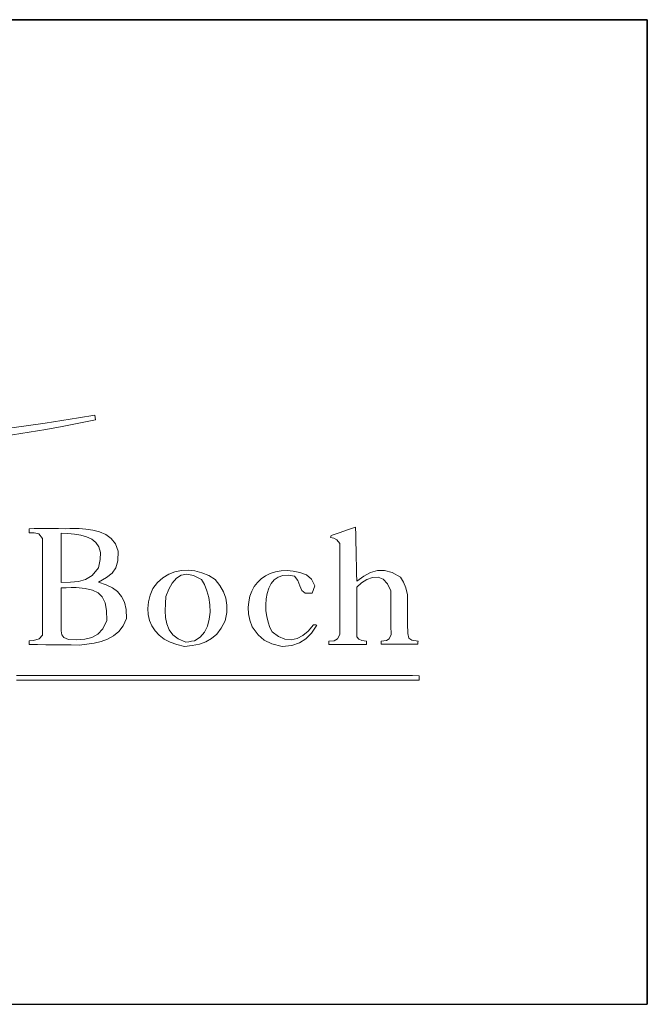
# Model space of a CAD drawing. Header units: millimetres. Extents: x 56 to 292, y 5 to 182.
# Tile 4 of 5: x 273 to 292, y 5 to 35. Entities that reach past the tile are written whole.
import ezdxf

# ---------------------------------------------------------------- set-up
doc = ezdxf.new("R2010")
doc.units = ezdxf.units.MM
doc.layers.add('253', color=7, linetype='Continuous', true_color=0xffffff)
doc.layers.add('255', color=7, linetype='Continuous', true_color=0xffffff)

# ---------------------------------------------------------------- blocks, each defined once
blk = doc.blocks.new('TabularNote1')
at = {"layer": '253', "color": 162, "linetype": 'Continuous', "lineweight": 35}
blk.add_line((-50, 30), (0, 30), dxfattribs=at)
at = {"layer": '253', "color": 162, "linetype": 'Continuous', "lineweight": 25}
for p, q in [((0, 30), (0, 15)), ((0, 15), (0, 0)), ((-50, 0), (0, 0))]:
    blk.add_line(p, q, dxfattribs=at)

msp = doc.modelspace()

# ---------------------------------------------------------------- linework, layer by layer
at = {"layer": '253', "color": 18, "linetype": 'Continuous', "lineweight": 35}
msp.add_line((292, 5), (292, 35), dxfattribs=at)
at = {"layer": '255', "color": 7, "linetype": 'Continuous', "lineweight": 18}
for p, q in [((275.172, 22.955), (275.189, 22.812)), ((282.866, 19.453), (283.114, 19.536)), ((283.114, 19.536), (283.119, 19.302)), ((273.165, 19.492), (273.325, 19.495)), ((273.165, 19.453), (273.165, 19.492)), ((273.165, 19.413), (273.165, 19.453)), ((273.165, 19.37), (273.165, 19.413)), ((273.32, 19.368), (273.165, 19.37)), ((273.468, 19.33), (273.32, 19.368)), ((273.325, 19.495), (273.485, 19.497)), ((273.579, 19.188), (273.468, 19.33)), ((273.485, 19.497), (273.645, 19.497)), ((273.645, 19.497), (273.85, 19.497)), ((273.85, 19.497), (274.059, 19.495)), ((274.059, 19.495), (274.268, 19.492)), ((274.141, 19.354), (274.347, 19.343)), ((274.141, 19.105), (274.141, 19.354)), ((274.268, 19.492), (274.407, 19.495)), ((274.347, 19.343), (274.549, 19.324)), ((274.407, 19.495), (274.549, 19.497)), ((274.549, 19.497), (274.693, 19.497)), ((274.549, 19.324), (274.742, 19.291)), ((274.693, 19.497), (274.9, 19.478)), ((274.742, 19.291), (274.919, 19.241)), ((274.9, 19.478), (275.11, 19.448)), ((274.919, 19.241), (275.074, 19.168)), ((275.11, 19.448), (275.314, 19.397)), ((275.314, 19.397), (275.502, 19.316)), ((275.502, 19.316), (275.665, 19.196)), ((282.353, 19.221), (282.358, 19.243)), ((282.454, 19.202), (282.353, 19.221)), ((282.358, 19.243), (282.364, 19.264)), ((282.364, 19.264), (282.369, 19.282)), ((282.369, 19.282), (282.618, 19.369)), ((282.542, 19.154), (282.454, 19.202)), ((282.618, 19.369), (282.866, 19.453)), ((283.119, 19.302), (283.123, 19.068)), ((273.576, 18.735), (273.577, 18.962)), ((273.577, 18.962), (273.579, 19.188)), ((274.141, 18.856), (274.141, 19.105)), ((275.074, 19.168), (275.199, 19.068)), ((275.199, 19.068), (275.289, 18.936)), ((275.289, 18.936), (275.338, 18.767)), ((275.665, 19.196), (275.796, 19.028)), ((275.796, 19.028), (275.884, 18.802)), ((282.629, 19.039), (282.542, 19.154)), ((282.629, 18.809), (282.629, 19.039)), ((283.123, 19.068), (283.128, 18.833)), ((273.576, 18.509), (273.576, 18.735)), ((274.141, 18.606), (274.141, 18.856)), ((274.141, 18.355), (274.141, 18.606)), ((275.338, 18.767), (275.337, 18.557)), ((275.884, 18.802), (275.867, 18.511)), ((282.629, 18.578), (282.629, 18.809)), ((283.128, 18.833), (283.133, 18.599)), ((273.575, 18.282), (273.576, 18.509)), ((274.141, 18.105), (274.141, 18.355)), ((275.283, 18.3), (275.085, 18.07)), ((275.337, 18.557), (275.283, 18.3)), ((275.867, 18.511), (275.81, 18.3)), ((282.629, 18.348), (282.629, 18.578)), ((282.629, 18.117), (282.629, 18.348)), ((283.133, 18.599), (283.138, 18.364)), ((283.138, 18.364), (283.142, 18.128)), ((273.574, 18.056), (273.575, 18.282)), ((273.574, 17.829), (273.574, 18.056)), ((274.141, 17.854), (274.141, 18.105)), ((275.085, 18.07), (274.885, 17.941)), ((275.529, 18.005), (275.283, 17.865)), ((275.702, 18.141), (275.529, 18.005)), ((275.81, 18.3), (275.702, 18.141)), ((277.243, 17.993), (277.42, 18.102)), ((277.42, 18.102), (277.609, 18.178)), ((277.609, 18.178), (277.808, 18.22)), ((277.653, 17.981), (277.801, 18.075)), ((277.801, 18.075), (277.976, 18.106)), ((277.808, 18.22), (278.013, 18.23)), ((277.976, 18.106), (278.179, 18.065)), ((278.013, 18.23), (278.221, 18.206)), ((278.179, 18.065), (278.415, 17.942)), ((278.221, 18.206), (278.431, 18.15)), ((278.431, 18.15), (278.638, 18.062)), ((278.638, 18.062), (278.84, 17.942)), ((280.24, 17.966), (280.371, 18.058)), ((280.371, 18.058), (280.516, 18.131)), ((280.516, 18.131), (280.674, 18.182)), ((280.753, 18.018), (280.635, 17.933)), ((280.674, 18.182), (280.844, 18.212)), ((280.895, 18.068), (280.753, 18.018)), ((280.844, 18.212), (281.025, 18.219)), ((281.062, 18.078), (280.895, 18.068)), ((281.025, 18.219), (281.214, 18.201)), ((281.255, 18.041), (281.062, 18.078)), ((281.214, 18.201), (281.411, 18.157)), ((281.358, 17.912), (281.255, 18.041)), ((281.411, 18.157), (281.614, 18.085)), ((281.614, 18.085), (281.766, 17.949)), ((282.629, 17.886), (282.629, 18.117)), ((283.142, 18.128), (283.147, 17.892)), ((283.147, 17.892), (283.363, 18.042)), ((283.363, 18.042), (283.57, 18.154)), ((283.627, 18.006), (283.456, 17.948)), ((283.57, 18.154), (283.777, 18.218)), ((283.797, 18.01), (283.627, 18.006)), ((283.777, 18.218), (283.992, 18.222)), ((283.953, 17.949), (283.797, 18.01)), ((283.992, 18.222), (284.224, 18.158)), ((284.224, 18.158), (284.482, 18.014)), ((284.482, 18.014), (284.578, 17.858)), ((273.574, 17.603), (273.574, 17.829)), ((274.427, 17.864), (274.141, 17.854)), ((274.67, 17.883), (274.427, 17.864)), ((274.885, 17.941), (274.67, 17.883)), ((275.283, 17.865), (275.511, 17.784)), ((275.511, 17.784), (275.705, 17.689)), ((276.937, 17.672), (277.081, 17.85)), ((277.081, 17.85), (277.243, 17.993)), ((277.422, 17.648), (277.527, 17.836)), ((277.527, 17.836), (277.653, 17.981)), ((278.415, 17.942), (278.509, 17.788)), ((278.509, 17.788), (278.585, 17.603)), ((278.84, 17.942), (278.983, 17.759)), ((278.983, 17.759), (279.09, 17.572)), ((279.95, 17.589), (280.028, 17.73)), ((280.028, 17.73), (280.125, 17.857)), ((280.125, 17.857), (280.24, 17.966)), ((280.541, 17.818), (280.469, 17.679)), ((280.635, 17.933), (280.541, 17.818)), ((281.414, 17.755), (281.358, 17.912)), ((281.473, 17.612), (281.414, 17.755)), ((281.766, 17.949), (281.873, 17.752)), ((281.873, 17.752), (281.79, 17.528)), ((282.629, 17.654), (282.629, 17.886)), ((283.292, 17.844), (283.147, 17.705)), ((283.147, 17.705), (283.147, 17.454)), ((283.456, 17.948), (283.292, 17.844)), ((284.085, 17.814), (283.953, 17.949)), ((284.184, 17.594), (284.085, 17.814)), ((284.578, 17.858), (284.645, 17.693)), ((273.573, 17.376), (273.574, 17.603)), ((274.141, 17.688), (274.292, 17.694)), ((274.141, 17.427), (274.141, 17.688)), ((274.141, 17.165), (274.141, 17.427)), ((274.292, 17.694), (274.445, 17.698)), ((274.445, 17.698), (274.599, 17.699)), ((274.599, 17.699), (274.873, 17.669)), ((274.873, 17.669), (275.096, 17.618)), ((275.096, 17.618), (275.27, 17.536)), ((275.27, 17.536), (275.398, 17.413)), ((275.398, 17.413), (275.483, 17.237)), ((275.705, 17.689), (275.863, 17.573)), ((275.863, 17.573), (275.985, 17.429)), ((275.985, 17.429), (276.071, 17.249)), ((276.804, 17.261), (276.855, 17.464)), ((276.855, 17.464), (276.937, 17.672)), ((277.32, 17.208), (277.334, 17.429)), ((277.334, 17.429), (277.422, 17.648)), ((278.585, 17.603), (278.641, 17.396)), ((279.09, 17.572), (279.161, 17.375)), ((279.857, 17.266), (279.893, 17.434)), ((279.893, 17.434), (279.95, 17.589)), ((280.418, 17.521), (280.387, 17.35)), ((280.469, 17.679), (280.418, 17.521)), ((281.582, 17.523), (281.473, 17.612)), ((281.79, 17.528), (281.582, 17.523)), ((282.629, 17.423), (282.629, 17.654)), ((282.629, 17.192), (282.629, 17.423)), ((283.147, 17.454), (283.147, 17.203)), ((284.184, 17.33), (284.184, 17.594)), ((284.645, 17.693), (284.697, 17.479)), ((284.697, 17.479), (284.697, 17.185)), ((273.573, 17.149), (273.573, 17.376)), ((273.573, 16.923), (273.573, 17.149)), ((274.142, 16.904), (274.141, 17.165)), ((275.483, 17.237), (275.526, 17)), ((276.071, 17.249), (276.12, 17.027)), ((276.785, 17.064), (276.804, 17.261)), ((277.314, 16.992), (277.32, 17.208)), ((278.641, 17.396), (278.674, 17.176)), ((278.674, 17.176), (278.681, 16.951)), ((279.161, 17.375), (279.194, 17.163)), ((279.194, 17.163), (279.189, 16.933)), ((279.844, 17.087), (279.857, 17.266)), ((280.387, 17.35), (280.376, 17.171)), ((280.376, 17.171), (280.383, 16.99)), ((282.629, 16.96), (282.629, 17.192)), ((283.147, 17.203), (283.147, 16.951)), ((284.186, 17.065), (284.184, 17.33)), ((284.697, 17.185), (284.697, 16.891)), ((273.573, 16.696), (273.573, 16.923)), ((274.144, 16.643), (274.142, 16.904)), ((275.526, 17), (275.531, 16.69)), ((276.12, 17.027), (276.132, 16.756)), ((276.795, 16.876), (276.785, 17.064)), ((276.835, 16.698), (276.795, 16.876)), ((277.325, 16.785), (277.314, 16.992)), ((278.681, 16.951), (278.657, 16.731)), ((279.189, 16.933), (279.143, 16.679)), ((279.856, 16.898), (279.844, 17.087)), ((279.894, 16.701), (279.856, 16.898)), ((280.383, 16.99), (280.408, 16.811)), ((280.408, 16.811), (280.449, 16.641)), ((282.629, 16.729), (282.629, 16.96)), ((283.147, 16.951), (283.147, 16.699)), ((284.189, 16.8), (284.186, 17.065)), ((284.192, 16.536), (284.189, 16.8)), ((284.697, 16.891), (284.699, 16.595)), ((273.573, 16.47), (273.573, 16.696)), ((274.147, 16.381), (274.144, 16.643)), ((275.531, 16.69), (275.415, 16.445)), ((276.032, 16.531), (275.899, 16.356)), ((276.132, 16.756), (276.032, 16.531)), ((276.905, 16.533), (276.835, 16.698)), ((277.003, 16.382), (276.905, 16.533)), ((277.36, 16.591), (277.325, 16.785)), ((277.431, 16.414), (277.36, 16.591)), ((278.601, 16.524), (278.51, 16.34)), ((278.657, 16.731), (278.601, 16.524)), ((279.143, 16.679), (279.021, 16.459)), ((279.959, 16.497), (279.894, 16.701)), ((280.449, 16.641), (280.506, 16.485)), ((281.672, 16.374), (281.829, 16.563)), ((281.928, 16.552), (281.768, 16.311)), ((281.829, 16.563), (281.873, 16.566)), ((281.873, 16.566), (281.899, 16.564)), ((281.899, 16.564), (281.928, 16.552)), ((282.629, 16.497), (282.629, 16.729)), ((283.147, 16.699), (283.147, 16.447)), ((284.195, 16.271), (284.192, 16.536)), ((284.699, 16.595), (284.702, 16.298)), ((273.471, 16.131), (273.573, 16.243)), ((273.573, 16.243), (273.573, 16.47)), ((274.167, 16.262), (274.147, 16.381)), ((274.222, 16.179), (274.167, 16.262)), ((275.262, 16.278), (275.077, 16.175)), ((275.415, 16.445), (275.262, 16.278)), ((275.74, 16.223), (275.558, 16.125)), ((275.899, 16.356), (275.74, 16.223)), ((277.129, 16.247), (277.003, 16.382)), ((277.282, 16.13), (277.129, 16.247)), ((277.545, 16.259), (277.431, 16.414)), ((277.712, 16.131), (277.545, 16.259)), ((278.51, 16.34), (278.379, 16.186)), ((278.883, 16.282), (278.726, 16.145)), ((279.021, 16.459), (278.883, 16.282)), ((280.141, 16.26), (279.959, 16.497)), ((280.331, 16.092), (280.141, 16.26)), ((280.506, 16.485), (280.577, 16.348)), ((280.577, 16.348), (280.768, 16.209)), ((280.768, 16.209), (280.959, 16.13)), ((281.329, 16.145), (281.505, 16.234)), ((281.505, 16.234), (281.672, 16.374)), ((281.768, 16.311), (281.6, 16.132)), ((282.564, 16.132), (282.629, 16.265)), ((282.629, 16.265), (282.629, 16.497)), ((283.147, 16.447), (283.147, 16.194)), ((284.136, 16.139), (284.195, 16.271)), ((284.702, 16.298), (284.737, 16.152)), ((273.165, 16.078), (273.304, 16.088)), ((273.165, 16.039), (273.165, 16.078)), ((273.165, 16.001), (273.165, 16.039)), ((273.165, 15.962), (273.165, 16.001)), ((273.421, 15.959), (273.165, 15.962)), ((273.304, 16.088), (273.471, 16.131)), ((273.678, 15.957), (273.421, 15.959)), ((273.934, 15.954), (273.678, 15.957)), ((274.191, 15.951), (273.934, 15.954)), ((274.447, 15.948), (274.191, 15.951)), ((274.367, 16.111), (274.222, 16.179)), ((274.626, 16.106), (274.367, 16.111)), ((274.704, 15.945), (274.447, 15.948)), ((274.864, 16.123), (274.626, 16.106)), ((274.927, 15.973), (274.704, 15.945)), ((275.077, 16.175), (274.864, 16.123)), ((275.147, 16.008), (274.927, 15.973)), ((275.359, 16.056), (275.147, 16.008)), ((275.558, 16.125), (275.359, 16.056)), ((277.463, 16.033), (277.282, 16.13)), ((277.67, 15.958), (277.463, 16.033)), ((277.902, 15.907), (277.67, 15.958)), ((277.941, 16.034), (277.712, 16.131)), ((278.139, 15.929), (277.902, 15.907)), ((278.029, 16.049), (277.941, 16.034)), ((278.117, 16.061), (278.029, 16.049)), ((278.206, 16.072), (278.117, 16.061)), ((278.355, 15.973), (278.139, 15.929)), ((278.379, 16.186), (278.206, 16.072)), ((278.55, 16.043), (278.355, 15.973)), ((278.726, 16.145), (278.55, 16.043)), ((280.565, 15.98), (280.331, 16.092)), ((280.88, 15.907), (280.565, 15.98)), ((281.173, 15.936), (280.88, 15.907)), ((280.959, 16.13), (281.146, 16.11)), ((281.146, 16.11), (281.329, 16.145)), ((281.407, 16.009), (281.173, 15.936)), ((281.6, 16.132), (281.407, 16.009)), ((282.303, 16.061), (282.46, 16.077)), ((282.303, 16.028), (282.303, 16.061)), ((282.303, 15.995), (282.303, 16.028)), ((282.303, 15.962), (282.303, 15.995)), ((282.589, 15.962), (282.303, 15.962)), ((282.46, 16.077), (282.564, 16.132)), ((282.874, 15.962), (282.589, 15.962)), ((283.159, 15.962), (282.874, 15.962)), ((283.147, 16.194), (283.217, 16.124)), ((283.445, 15.962), (283.159, 15.962)), ((283.217, 16.124), (283.301, 16.087)), ((283.301, 16.087), (283.445, 16.061)), ((283.445, 16.061), (283.445, 16.028)), ((283.445, 16.028), (283.445, 15.995)), ((283.445, 15.995), (283.445, 15.962)), ((283.897, 16.061), (284.051, 16.083)), ((283.897, 16.032), (283.897, 16.061)), ((283.897, 16), (283.897, 16.032)), ((283.897, 15.968), (283.897, 16)), ((284.174, 15.968), (283.897, 15.968)), ((284.051, 16.083), (284.136, 16.139)), ((284.451, 15.968), (284.174, 15.968)), ((284.728, 15.968), (284.451, 15.968)), ((285.006, 15.968), (284.728, 15.968)), ((284.737, 16.152), (284.827, 16.093)), ((284.827, 16.093), (285.017, 16.061)), ((285.007, 16), (285.006, 15.968)), ((285.011, 16.032), (285.007, 16)), ((285.017, 16.061), (285.011, 16.032)), ((272.779, 15.019), (272.983, 15.019)), ((272.983, 15.019), (273.188, 15.019)), ((273.188, 15.019), (273.393, 15.019)), ((273.393, 15.019), (273.597, 15.019)), ((273.597, 15.019), (273.802, 15.019)), ((273.802, 15.019), (274.006, 15.019)), ((274.006, 15.019), (274.211, 15.019)), ((274.211, 15.019), (274.416, 15.019)), ((274.416, 15.019), (274.62, 15.019)), ((274.62, 15.019), (274.825, 15.018)), ((274.825, 15.018), (275.03, 15.018)), ((275.03, 15.018), (275.234, 15.018)), ((275.234, 15.018), (275.439, 15.018)), ((275.439, 15.018), (275.643, 15.018)), ((275.643, 15.018), (275.848, 15.018)), ((275.848, 15.018), (276.053, 15.018)), ((276.053, 15.018), (276.257, 15.018)), ((276.257, 15.018), (276.462, 15.018)), ((276.462, 15.018), (276.666, 15.018)), ((276.666, 15.018), (276.871, 15.018)), ((276.871, 15.018), (277.076, 15.018)), ((277.076, 15.018), (277.28, 15.018)), ((277.28, 15.018), (277.485, 15.018)), ((277.485, 15.018), (277.689, 15.018)), ((277.689, 15.018), (277.894, 15.018)), ((277.894, 15.018), (278.099, 15.018)), ((278.099, 15.018), (278.303, 15.018)), ((278.303, 15.018), (278.508, 15.017)), ((278.508, 15.017), (278.712, 15.017)), ((278.712, 15.017), (278.917, 15.017)), ((278.917, 15.017), (279.122, 15.017)), ((279.122, 15.017), (279.326, 15.017)), ((279.326, 15.017), (279.531, 15.017)), ((279.531, 15.017), (279.735, 15.017)), ((279.735, 15.017), (279.94, 15.017)), ((279.94, 15.017), (280.145, 15.017)), ((280.145, 15.017), (280.349, 15.017)), ((280.349, 15.017), (280.554, 15.017)), ((280.554, 15.017), (280.758, 15.016)), ((280.758, 15.016), (280.963, 15.016)), ((280.963, 15.016), (281.168, 15.016)), ((281.168, 15.016), (281.372, 15.016)), ((281.372, 15.016), (281.577, 15.016)), ((281.577, 15.016), (281.781, 15.016)), ((281.781, 15.016), (281.986, 15.016)), ((281.986, 15.016), (282.191, 15.016)), ((282.191, 15.016), (282.395, 15.016)), ((282.395, 15.016), (282.6, 15.015)), ((282.6, 15.015), (282.805, 15.015)), ((282.805, 15.015), (283.009, 15.015)), ((283.009, 15.015), (283.214, 15.015)), ((283.214, 15.015), (283.418, 15.015)), ((283.418, 15.015), (283.623, 15.015)), ((283.623, 15.015), (283.828, 15.014)), ((283.828, 15.014), (284.032, 15.014)), ((284.032, 15.014), (284.237, 15.014)), ((284.237, 15.014), (284.441, 15.014)), ((284.441, 15.014), (284.646, 15.014)), ((284.646, 15.014), (284.851, 15.014)), ((284.851, 15.014), (285.055, 15.013)), ((285.055, 15.013), (285.055, 14.969)), ((272.983, 14.88), (272.779, 14.879)), ((273.188, 14.88), (272.983, 14.88)), ((273.393, 14.88), (273.188, 14.88)), ((273.597, 14.88), (273.393, 14.88)), ((273.802, 14.88), (273.597, 14.88)), ((274.006, 14.88), (273.802, 14.88)), ((274.211, 14.88), (274.006, 14.88)), ((274.416, 14.88), (274.211, 14.88)), ((274.62, 14.88), (274.416, 14.88)), ((274.825, 14.88), (274.62, 14.88)), ((275.03, 14.88), (274.825, 14.88)), ((275.234, 14.88), (275.03, 14.88)), ((275.439, 14.88), (275.234, 14.88)), ((275.643, 14.88), (275.439, 14.88)), ((275.848, 14.88), (275.643, 14.88)), ((276.053, 14.88), (275.848, 14.88)), ((276.257, 14.88), (276.053, 14.88)), ((276.462, 14.881), (276.257, 14.88)), ((276.666, 14.881), (276.462, 14.881)), ((276.871, 14.881), (276.666, 14.881)), ((277.076, 14.881), (276.871, 14.881)), ((277.28, 14.881), (277.076, 14.881)), ((277.485, 14.881), (277.28, 14.881)), ((277.689, 14.881), (277.485, 14.881)), ((277.894, 14.881), (277.689, 14.881)), ((278.099, 14.881), (277.894, 14.881)), ((278.303, 14.881), (278.099, 14.881)), ((278.508, 14.881), (278.303, 14.881)), ((278.712, 14.881), (278.508, 14.881)), ((278.917, 14.881), (278.712, 14.881)), ((279.122, 14.881), (278.917, 14.881)), ((279.326, 14.881), (279.122, 14.881)), ((279.531, 14.881), (279.326, 14.881)), ((279.735, 14.881), (279.531, 14.881)), ((279.94, 14.881), (279.735, 14.881)), ((280.145, 14.881), (279.94, 14.881)), ((280.349, 14.881), (280.145, 14.881)), ((280.554, 14.881), (280.349, 14.881)), ((280.758, 14.881), (280.554, 14.881)), ((280.963, 14.881), (280.758, 14.881)), ((281.168, 14.881), (280.963, 14.881)), ((281.372, 14.881), (281.168, 14.881)), ((281.577, 14.881), (281.372, 14.881)), ((281.781, 14.881), (281.577, 14.881)), ((281.986, 14.881), (281.781, 14.881)), ((282.191, 14.881), (281.986, 14.881)), ((282.395, 14.881), (282.191, 14.881)), ((282.6, 14.881), (282.395, 14.881)), ((282.805, 14.881), (282.6, 14.881)), ((283.009, 14.881), (282.805, 14.881)), ((283.214, 14.881), (283.009, 14.881)), ((283.418, 14.881), (283.214, 14.881)), ((283.623, 14.881), (283.418, 14.881)), ((283.828, 14.881), (283.623, 14.881)), ((284.032, 14.881), (283.828, 14.881)), ((284.237, 14.881), (284.032, 14.881)), ((284.441, 14.881), (284.237, 14.881)), ((284.646, 14.881), (284.441, 14.881)), ((284.851, 14.881), (284.646, 14.881)), ((285.055, 14.881), (284.851, 14.881)), ((285.055, 14.969), (285.055, 14.925)), ((285.055, 14.925), (285.055, 14.881))]:
    msp.add_line(p, q, dxfattribs=at)
for centre, radius, start, end in [((267.046, 60.64), 38.695, 257.838, 282.1476), ((267.016, 67.923), 45.702, 259.7967, 280.2811)]:
    msp.add_arc(centre, radius, start, end, dxfattribs=at)

# ---------------------------------------------------------------- block references
at = {"layer": '253', "color": 162, "linetype": 'Continuous', "lineweight": 70}
msp.add_blockref('TabularNote1', (292, 5), dxfattribs=at)

doc.saveas('drawing.dxf')
